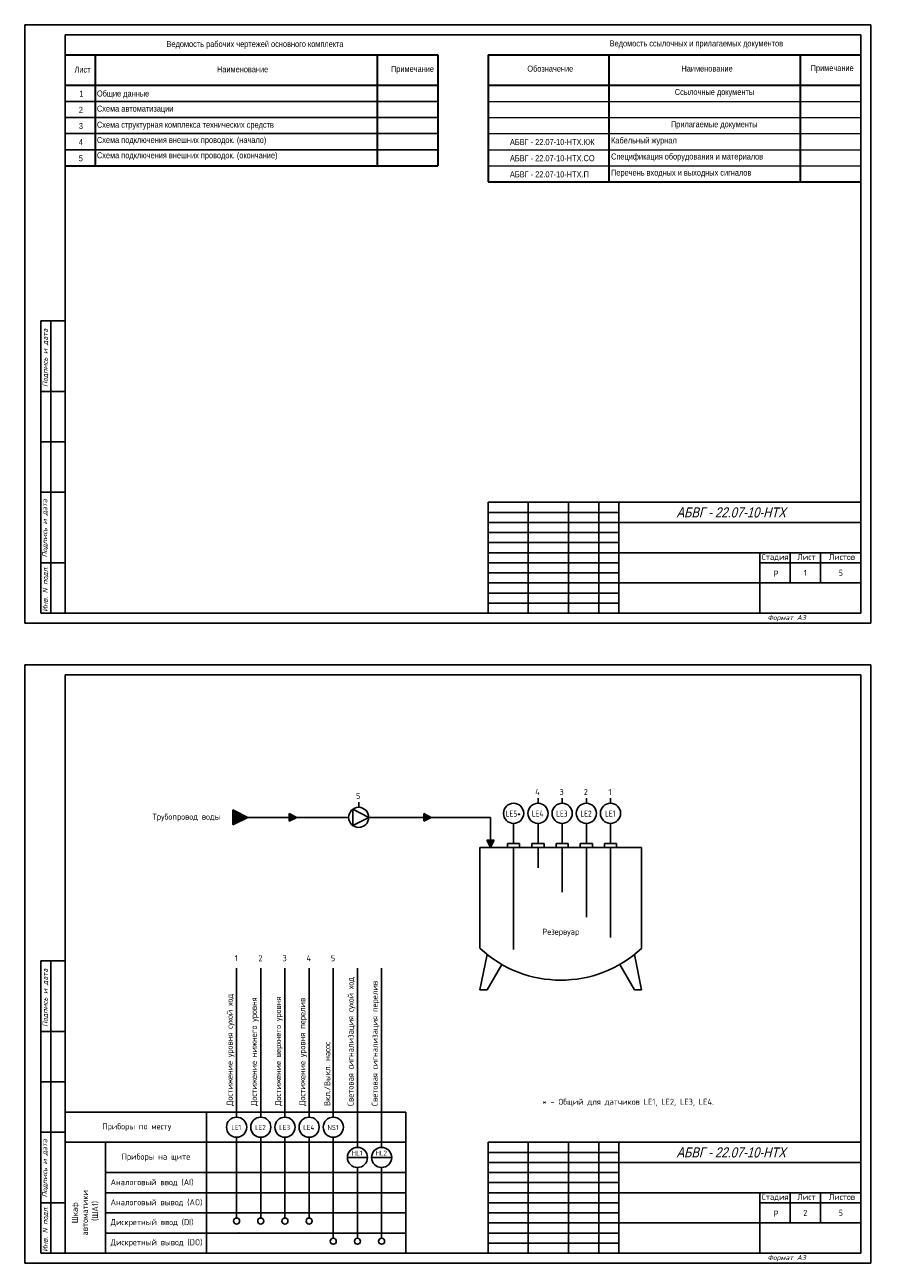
# Model space of a CAD drawing. Header units: millimetres. Extents: x 2424 to 2848, y 654 to 2587.
# Tile 3 of 4: x 2424 to 2845, y 1644 to 2258. Entities that reach past the tile are written whole.
import ezdxf
from ezdxf.enums import TextEntityAlignment as Align

# ---------------------------------------------------------------- set-up
doc = ezdxf.new("R2010")
doc.units = ezdxf.units.MM
for name, color, linetype in [('_FORMAT OSNOVNAJA', 1, 'Continuous'), ('_TABLITSA OSNOVNAJA', 3, 'Continuous'), ('_TABLITSA TONKAJA', 2, 'Continuous'), ('Текст', 7, 'Continuous'), ('Форматка', 4, 'Continuous')]:
    doc.layers.add(name, color=color, linetype=linetype)
doc.layers.add('_Таблицы', color=7, linetype='Continuous', lineweight=15)
doc.layers.add('Слой1', color=10, linetype='Continuous', lineweight=200, plot=False)
doc.styles.add('35', font='romans.shx', dxfattribs={"width": 0.7, "oblique": 15, "height": 3.5})
doc.styles.add('Arial', font='arial.ttf')
doc.styles.add('Romans8', font='romans8.shx', dxfattribs={"width": 0.8, "height": 3})

msp = doc.modelspace()

# ---------------------------------------------------------------- hatches: boundary and pattern name
at = {"ltscale": 10}
h = msp.add_hatch(color=256, dxfattribs=at)
h.dxf.hatch_style = 1
h.paths.add_polyline_path([(2534.47, 1864.95), (2526.97, 1868.7), (2526.97, 1861.2)])
h = msp.add_hatch(color=256, dxfattribs=at)
h.dxf.hatch_style = 1
h.paths.add_polyline_path([(2558.77, 1864.95), (2555.02, 1866.82), (2555.02, 1863.07)])
h = msp.add_hatch(color=256, dxfattribs=at)
h.dxf.hatch_style = 1
h.paths.add_polyline_path([(2625.52, 1864.95), (2621.77, 1866.82), (2621.77, 1863.07)])
h = msp.add_hatch(color=256, dxfattribs=at)
h.dxf.hatch_style = 1
h.paths.add_polyline_path([(2654.92, 1849.95), (2656.8, 1853.7), (2653.05, 1853.7)])

# ---------------------------------------------------------------- linework, layer by layer
at = {"color": 7, "linetype": 'Continuous', "lineweight": 30}
for p, q in [((2443.69, 2243.3), (2628.69, 2243.3)), ((2458.69, 2243.3), (2458.69, 2188.3)), ((2598.69, 2243.3), (2598.69, 2188.3)), ((2628.69, 2243.3), (2628.69, 2188.3)), ((2443.69, 2228.3), (2628.69, 2228.3)), ((2443.69, 2188.3), (2628.69, 2188.3))]:
    msp.add_line(p, q, dxfattribs=at)
at = {"color": 7, "linetype": 'Continuous', "lineweight": -3}
for p, q in [((2443.69, 2220.3), (2628.69, 2220.3)), ((2443.69, 2212.3), (2628.69, 2212.3)), ((2443.69, 2204.3), (2628.69, 2204.3)), ((2443.69, 2196.3), (2628.69, 2196.3))]:
    msp.add_line(p, q, dxfattribs=at)
at = {"color": 7, "ltscale": 10}
for p, q in [((2526.97, 1868.7), (2526.97, 1861.2)), ((2526.97, 1868.7), (2534.47, 1864.95)), ((2586.54, 1860.9), (2586.54, 1868.99)), ((2594.47, 1864.95), (2586.54, 1868.99)), ((2589.47, 1869.95), (2589.47, 1872.45)), ((2678.49, 1871.95), (2678.49, 1874.45)), ((2690.49, 1871.95), (2690.49, 1874.45)), ((2702.49, 1871.95), (2702.49, 1874.45)), ((2714.49, 1871.95), (2714.49, 1874.45)), ((2534.47, 1864.95), (2526.97, 1861.2)), ((2555.02, 1866.82), (2555.02, 1863.07)), ((2555.02, 1866.82), (2558.77, 1864.95)), ((2558.77, 1864.95), (2555.02, 1863.07)), ((2594.47, 1864.95), (2586.54, 1860.9)), ((2621.77, 1866.82), (2621.77, 1863.07)), ((2621.77, 1866.82), (2625.52, 1864.95)), ((2625.52, 1864.95), (2621.77, 1863.07)), ((2656.8, 1853.7), (2653.05, 1853.7)), ((2654.92, 1849.95), (2653.05, 1853.7)), ((2656.8, 1853.7), (2654.92, 1849.95)), ((2528.86, 1716.19), (2528.86, 1790.11)), ((2540.86, 1716.19), (2540.86, 1790.11)), ((2552.86, 1716.19), (2552.86, 1790.11)), ((2564.86, 1716.19), (2564.86, 1790.11)), ((2576.86, 1716.19), (2576.86, 1790.11)), ((2588.86, 1701.19), (2588.86, 1790.11)), ((2600.86, 1701.19), (2600.86, 1790.11)), ((2612.8, 1718.69), (2443.71, 1718.69)), ((2513.86, 1718.69), (2513.86, 1648.69)), ((2513.86, 1718.69), (2513.86, 1703.69)), ((2612.8, 1703.69), (2443.71, 1703.69)), ((2530, 1703.69), (2443.71, 1703.69)), ((2463.71, 1648.69), (2463.71, 1703.69)), ((2513.86, 1703.69), (2513.86, 1688.69)), ((2528.86, 1706.19), (2528.86, 1666.12)), ((2540.86, 1706.19), (2540.86, 1666.12)), ((2552.86, 1706.19), (2552.86, 1666.12)), ((2564.86, 1706.19), (2564.86, 1666.12)), ((2576.86, 1706.19), (2576.86, 1656.12)), ((2588.86, 1691.19), (2588.86, 1656.12)), ((2600.86, 1691.19), (2600.86, 1656.12)), ((2612.8, 1688.69), (2463.71, 1688.69)), ((2513.86, 1688.69), (2513.86, 1678.69)), ((2513.86, 1678.69), (2463.71, 1678.69)), ((2513.86, 1678.69), (2612.8, 1678.69)), ((2513.86, 1678.69), (2513.86, 1668.69)), ((2513.86, 1668.69), (2463.71, 1668.69)), ((2513.86, 1668.69), (2612.8, 1668.69)), ((2513.86, 1668.69), (2513.86, 1658.69)), ((2513.86, 1658.69), (2463.71, 1658.69)), ((2513.86, 1658.69), (2612.8, 1658.69)), ((2513.86, 1658.69), (2513.86, 1648.69))]:
    msp.add_line(p, q, dxfattribs=at)
for p, q in [((2584.47, 1864.95), (2534.47, 1864.95)), ((2534.47, 1864.95), (2584.47, 1864.95)), ((2584.47, 1864.95), (2569.47, 1864.95)), ((2637.34, 1864.95), (2594.47, 1864.95)), ((2637.34, 1864.95), (2654.92, 1864.95)), ((2654.92, 1864.95), (2654.92, 1849.95)), ((2666.38, 1851.95), (2666.38, 1861.95)), ((2678.49, 1851.95), (2678.49, 1861.95)), ((2690.49, 1851.95), (2690.49, 1861.95)), ((2702.49, 1851.95), (2702.49, 1861.95)), ((2714.49, 1851.95), (2714.49, 1861.95)), ((2669.38, 1851.95), (2663.38, 1851.95)), ((2663.38, 1851.95), (2663.38, 1849.95)), ((2669.38, 1849.95), (2669.38, 1851.95)), ((2681.49, 1851.95), (2675.49, 1851.95)), ((2675.49, 1851.95), (2675.49, 1849.95)), ((2681.49, 1849.95), (2681.49, 1851.95)), ((2693.49, 1851.95), (2687.49, 1851.95)), ((2687.49, 1851.95), (2687.49, 1849.95)), ((2693.49, 1849.95), (2693.49, 1851.95)), ((2705.49, 1851.95), (2699.49, 1851.95)), ((2699.49, 1851.95), (2699.49, 1849.95)), ((2705.49, 1849.95), (2705.49, 1851.95)), ((2717.49, 1851.95), (2711.49, 1851.95)), ((2711.49, 1851.95), (2711.49, 1849.95)), ((2717.49, 1849.95), (2717.49, 1851.95)), ((2649.69, 1849.95), (2729.88, 1849.95)), ((2649.69, 1849.95), (2649.69, 1799.95)), ((2660.6, 1849.95), (2666.6, 1849.95)), ((2666.38, 1849.95), (2666.38, 1799.44)), ((2678.49, 1849.95), (2678.49, 1839.95)), ((2690.49, 1849.95), (2690.49, 1839.95)), ((2702.49, 1849.95), (2702.49, 1839.95)), ((2714.49, 1849.95), (2714.49, 1839.95)), ((2729.88, 1849.95), (2729.88, 1799.95)), ((2690.49, 1839.95), (2690.49, 1827.79)), ((2702.49, 1839.95), (2702.49, 1815.46)), ((2714.49, 1839.95), (2714.49, 1805.26)), ((2653.2, 1796.93), (2649.69, 1779.32)), ((2726.37, 1796.93), (2729.88, 1779.32)), ((2528.86, 1775.3), (2528.86, 1790.11)), ((2653.2, 1779.32), (2660.48, 1791.99)), ((2726.37, 1779.32), (2719.09, 1791.99)), ((2649.69, 1779.32), (2653.2, 1779.32)), ((2729.88, 1779.32), (2726.37, 1779.32)), ((2612.8, 1718.69), (2612.8, 1648.69)), ((2583.86, 1696.19), (2593.86, 1696.19)), ((2595.86, 1696.19), (2605.86, 1696.19))]:
    msp.add_line(p, q)
for centre, radius in [((2589.47, 1864.95), 5), ((2666.38, 1866.95), 5), ((2678.49, 1866.95), 5), ((2690.49, 1866.95), 5), ((2702.49, 1866.95), 5), ((2714.49, 1866.95), 5), ((2528.86, 1711.19), 5), ((2540.86, 1711.19), 5), ((2552.86, 1711.19), 5), ((2564.86, 1711.19), 5), ((2576.86, 1711.19), 5), ((2588.86, 1696.19), 5), ((2600.86, 1696.19), 5), ((2528.86, 1664.62), 1.5), ((2540.86, 1664.62), 1.5), ((2552.86, 1664.62), 1.5), ((2564.86, 1664.62), 1.5), ((2576.86, 1654.62), 1.5), ((2588.86, 1654.62), 1.5), ((2600.86, 1654.62), 1.5)]:
    msp.add_circle(centre, radius, dxfattribs=at)
msp.add_arc((2689.79, 1842.99), 58.82, 227.03706, 312.96294)
at = {"color": 7}
for p in [(2530, 1668.69), (2530, 1658.69)]:
    msp.add_point(p, dxfattribs=at)
at = {"layer": '_FORMAT OSNOVNAJA', "color": 7}
for p, q in [((2653.69, 2021.3), (2653.69, 1966.3)), ((2838.69, 2021.3), (2653.69, 2021.3)), ((2653.69, 1703.69), (2653.69, 1648.69)), ((2838.69, 1703.69), (2653.69, 1703.69))]:
    msp.add_line(p, q, dxfattribs=at)
at = {"layer": '_TABLITSA OSNOVNAJA', "color": 7}
for p, q in [((2673.69, 2021.3), (2673.69, 1966.3)), ((2693.69, 1966.3), (2693.69, 2021.3)), ((2708.69, 2021.3), (2708.69, 1966.3)), ((2718.69, 1966.3), (2718.69, 2021.3)), ((2838.69, 2011.3), (2718.69, 2011.3)), ((2718.69, 1996.3), (2838.69, 1996.3)), ((2788.69, 1996.3), (2788.69, 1966.3)), ((2803.69, 1981.3), (2803.69, 1996.3)), ((2818.69, 1996.3), (2818.69, 1981.3)), ((2788.69, 1991.3), (2838.69, 1991.3)), ((2838.69, 1981.3), (2718.69, 1981.3)), ((2673.69, 1703.69), (2673.69, 1648.69)), ((2693.69, 1648.69), (2693.69, 1703.69)), ((2708.69, 1703.69), (2708.69, 1648.69)), ((2718.69, 1648.69), (2718.69, 1703.69)), ((2838.69, 1693.69), (2718.69, 1693.69)), ((2718.69, 1678.69), (2838.69, 1678.69)), ((2788.69, 1678.69), (2788.69, 1648.69)), ((2803.69, 1663.69), (2803.69, 1678.69)), ((2818.69, 1678.69), (2818.69, 1663.69)), ((2788.69, 1673.69), (2838.69, 1673.69)), ((2838.69, 1663.69), (2718.69, 1663.69))]:
    msp.add_line(p, q, dxfattribs=at)
at = {"layer": '_TABLITSA TONKAJA', "color": 7}
for p, q in [((2653.69, 2016.3), (2718.69, 2016.3)), ((2653.69, 2011.3), (2718.69, 2011.3)), ((2718.69, 2006.3), (2653.69, 2006.3)), ((2718.69, 2006.3), (2653.69, 2006.3)), ((2653.69, 2001.3), (2718.69, 2001.3)), ((2653.69, 2001.3), (2718.69, 2001.3)), ((2653.69, 1996.3), (2718.69, 1996.3)), ((2653.69, 1996.3), (2718.69, 1996.3)), ((2718.69, 1991.3), (2653.69, 1991.3)), ((2718.69, 1991.3), (2653.69, 1991.3)), ((2653.69, 1986.3), (2718.69, 1986.3)), ((2653.69, 1986.3), (2718.69, 1986.3)), ((2718.69, 1981.3), (2653.69, 1981.3)), ((2718.69, 1981.3), (2653.69, 1981.3)), ((2718.69, 1976.3), (2653.69, 1976.3)), ((2718.69, 1976.3), (2653.69, 1976.3)), ((2653.69, 1971.3), (2718.69, 1971.3)), ((2653.69, 1971.3), (2718.69, 1971.3)), ((2653.69, 1698.69), (2718.69, 1698.69)), ((2653.69, 1693.69), (2718.69, 1693.69)), ((2718.69, 1688.69), (2653.69, 1688.69)), ((2718.69, 1688.69), (2653.69, 1688.69)), ((2653.69, 1683.69), (2718.69, 1683.69)), ((2653.69, 1683.69), (2718.69, 1683.69)), ((2653.69, 1678.69), (2718.69, 1678.69)), ((2653.69, 1678.69), (2718.69, 1678.69)), ((2718.69, 1673.69), (2653.69, 1673.69)), ((2718.69, 1673.69), (2653.69, 1673.69)), ((2653.69, 1668.69), (2718.69, 1668.69)), ((2653.69, 1668.69), (2718.69, 1668.69)), ((2718.69, 1663.69), (2653.69, 1663.69)), ((2718.69, 1663.69), (2653.69, 1663.69)), ((2718.69, 1658.69), (2653.69, 1658.69)), ((2718.69, 1658.69), (2653.69, 1658.69)), ((2653.69, 1653.69), (2718.69, 1653.69)), ((2653.69, 1653.69), (2718.69, 1653.69))]:
    msp.add_line(p, q, dxfattribs=at)
at = {"layer": '_Таблицы', "color": 7, "linetype": 'Continuous', "lineweight": 30}
for p, q in [((2653.69, 2243.3), (2838.69, 2243.3)), ((2653.69, 2243.3), (2653.69, 2180.3)), ((2713.69, 2243.3), (2713.69, 2180.3)), ((2808.69, 2243.3), (2808.69, 2180.3)), ((2653.69, 2228.3), (2838.69, 2228.3)), ((2653.69, 2180.3), (2838.69, 2180.3))]:
    msp.add_line(p, q, dxfattribs=at)
at = {"layer": '_Таблицы', "color": 7, "linetype": 'Continuous', "lineweight": 15}
for p, q in [((2653.69, 2220.3), (2838.69, 2220.3)), ((2653.69, 2212.3), (2838.69, 2212.3)), ((2653.69, 2204.3), (2838.69, 2204.3)), ((2653.69, 2196.3), (2838.69, 2196.3)), ((2653.69, 2188.3), (2838.69, 2188.3))]:
    msp.add_line(p, q, dxfattribs=at)
at = {"layer": 'Слой1', "color": 7, "lineweight": -3}
for p, q in [((2423.69, 2258.3), (2423.69, 1961.3)), ((2423.69, 2258.3), (2423.69, 1961.3)), ((2843.69, 2258.3), (2843.69, 1961.3)), ((2843.69, 2258.3), (2843.69, 1961.3)), ((2843.69, 2258.3), (2843.69, 1961.3)), ((2843.69, 2258.3), (2843.69, 1961.3)), ((2843.69, 2258.3), (2843.69, 1961.3)), ((2423.69, 1940.69), (2423.69, 1643.69)), ((2423.69, 1940.69), (2423.69, 1643.69)), ((2843.69, 1940.69), (2843.69, 1643.69)), ((2843.69, 1940.69), (2843.69, 1643.69)), ((2843.69, 1940.69), (2843.69, 1643.69)), ((2843.69, 1940.69), (2843.69, 1643.69)), ((2843.69, 1940.69), (2843.69, 1643.69))]:
    msp.add_line(p, q, dxfattribs=at)
at = {"layer": 'Слой1', "color": 7, "linetype": 'ByBlock', "lineweight": -3, "ltscale": 0.4}
for p, q in [((2423.69, 2258.3), (2633.69, 2258.3)), ((2629.16, 2258.3), (2843.69, 2258.3)), ((2423.69, 1961.3), (2843.69, 1961.3)), ((2423.69, 1961.3), (2633.69, 1961.3)), ((2423.69, 1961.3), (2633.69, 1961.3)), ((2423.69, 1940.69), (2633.69, 1940.69)), ((2629.16, 1940.69), (2843.69, 1940.69)), ((2423.69, 1643.69), (2843.69, 1643.69)), ((2423.69, 1643.69), (2633.69, 1643.69)), ((2423.69, 1643.69), (2633.69, 1643.69))]:
    msp.add_line(p, q, dxfattribs=at)
at = {"layer": 'Форматка', "color": 7, "lineweight": -3}
for p, q in [((2443.69, 1966.3), (2443.69, 2253.3)), ((2443.69, 2253.3), (2838.69, 2253.3)), ((2838.69, 2253.3), (2838.69, 1966.3)), ((2443.69, 2111.3), (2431.69, 2111.3)), ((2431.69, 1966.3), (2431.69, 2111.3)), ((2436.69, 1966.3), (2436.69, 2111.3)), ((2443.69, 2076.3), (2431.69, 2076.3)), ((2443.69, 2051.3), (2431.69, 2051.3)), ((2443.69, 2026.3), (2431.69, 2026.3)), ((2443.69, 1991.3), (2431.69, 1991.3)), ((2838.69, 1966.3), (2431.69, 1966.3)), ((2443.69, 1648.69), (2443.69, 1935.69)), ((2443.69, 1935.69), (2838.69, 1935.69)), ((2838.69, 1935.69), (2838.69, 1648.69)), ((2443.69, 1793.69), (2431.69, 1793.69)), ((2431.69, 1648.69), (2431.69, 1793.69)), ((2436.69, 1648.69), (2436.69, 1793.69)), ((2443.69, 1758.69), (2431.69, 1758.69)), ((2443.69, 1733.69), (2431.69, 1733.69)), ((2443.69, 1708.69), (2431.69, 1708.69)), ((2443.69, 1673.69), (2431.69, 1673.69)), ((2838.69, 1648.69), (2431.69, 1648.69))]:
    msp.add_line(p, q, dxfattribs=at)

# ---------------------------------------------------------------- texts
at = {"lineweight": -3, "style": 'Arial', "oblique": 15, "width": 0.8}
for p in [(2801.45, 2016.29), (2801.45, 1698.68)]:
    msp.add_text('АБВГ - 22.07-10-НТХ', height=5, dxfattribs=at).set_placement(p, align=Align.MIDDLE_RIGHT)
at = {"color": 7, "style": 'Arial', "width": 0.8}
for p in [(2795.46, 1984.42), (2795.46, 1666.82)]:
    msp.add_text('Р', height=3, dxfattribs=at).set_placement(p)
at = {"color": 7, "linetype": 'Continuous', "lineweight": -3, "char_height": 3, "style": 'Romans8'}
for s, insert, width, attachment_point in [('{\\fArial|b0|i0|c204|p34;Ведомость рабочих чертежей основного комплекта }', (2537.99, 2248.3), 112.3143, 5), ('\\W0.8;{\\fArial|b0|i0|c204|p34;Лист\\fArial|b0|i0|c0|p34;}', (2448.39, 2237.57), 7.0805, 1), ('\\W0.8;{\\fArial|b0|i0|c204|p34;Наименование}', (2519.13, 2237.7), 31.1111, 1), ('\\W0.8;{\\fArial|b0|i0|c204|p34;Примечание}', (2605.51, 2237.9), 19.9556, 1), ('\\fArial|b0|i0|c0|p34;\\W0.8000000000;\\T1.0000000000;\\o\\l1', (2450.82, 2225.55), 2.0259, 1), ('\\pt24;{\\fArial|b0|i0|c204|p34;Общие данные}', (2459.51, 2225.69), 33.8261, 1), ('\\fArial|b0|i0|c0|p34;\\W0.8000000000;\\T1.0000000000;\\o\\l2', (2450.53, 2217.55), 2.2483, 1), ('\\pt24;{\\fArial|b0|i0|c204|p34;Схема автоматизации}', (2459.51, 2218.19), 122.9431, 1), ('\\fArial|b0|i0|c0|p34;\\W0.8000000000;\\T1.0000000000;\\o\\l3', (2450.53, 2209.57), 2.2128, 1), ('\\pt24;{\\fArial|b0|i0|c204|p34;Схема структурная комплекса технических средств}', (2459.51, 2210.19), 122.9431, 1), ('\\fArial|b0|i0|c0|p34;\\W0.8000000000;\\T1.0000000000;\\o\\l4', (2450.5, 2201.55), 2.2947, 1), ('\\pt24;{\\fArial|b0|i0|c204|p34;Схема подключения внешних проводок. (начало)}', (2459.51, 2202.64), 122.9431, 1), ('\\pt24;{\\fArial|b0|i0|c204|p34;Схема подключения внешних проводок. (окончание)}', (2459.51, 2195.02), 122.9431, 1), ('{\\fArial|b0|i0|c204|p34;5}', (2450.5, 2193.55), 2.2947, 1)]:
    msp.add_mtext(s, dxfattribs=dict(at, insert=insert, width=width, attachment_point=attachment_point))
at = {"layer": '_Таблицы', "color": 7, "linetype": 'Continuous', "lineweight": 15, "char_height": 3, "attachment_point": 1, "style": 'Romans8'}
for s, insert, width in [('\\W0.8;{\\fArial|b0|i0|c204|p34;Ведомость ссылочных и прилагаемых документов\\fArial|b0|i0|c0|p34;}', (2714.07, 2250.55), 104.4471), ('\\W0.8;{\\fArial|b0|i0|c204|p34;Обозначение\\fArial|b0|i0|c0|p34;}', (2673.2, 2238.04), 25.8667), ('\\W0.8;{\\fArial|b0|i0|c204|p34;Наименование\\fArial|b0|i0|c0|p34;}', (2749.71, 2238.08), 26.2507), ('\\W0.8;{\\fArial|b0|i0|c204|p34;Примечание\\fArial|b0|i0|c0|p34;}', (2813.87, 2238.32), 20.9067), ('\\W0.8;{\\fArial|b0|i0|c204|p34;Ссылочные документы\\fArial|b0|i0|c0|p34;}', (2746.4, 2226.44), 39.5222), ('\\W0.8;{\\fArial|b0|i0|c204|p34;Прилагаемые документы\\fArial|b0|i0|c0|p34;}', (2744.5, 2210.42), 39.3444), ('{\\fArial|b0|i0|c204|p34;АБВГ \\fArial|b0|i0|c0|p34;- 22.07-10-\\fArial|b0|i0|c204|p34;НТХ.КЖ}', (2664.56, 2201.59), 38.6278), ('\\W0.8;{\\fArial|b0|i0|c204|p34;Кабельный журнал\\fArial|b0|i0|c0|p34;}', (2714.76, 2202.43), 34.895), ('\\W0.8;{\\fArial|b0|i0|c204|p34;Спецификация оборудования и материалов\\fArial|b0|i0|c0|p34;}', (2714.76, 2194.43), 84.3588), ('{\\fArial|b0|i0|c204|p34;АБВГ \\fArial|b0|i0|c0|p34;- 22.07-10-\\fArial|b0|i0|c204|p34;НТХ.СО}', (2664.56, 2193.59), 40.9878), ('{\\fArial|b0|i0|c204|p34;АБВГ \\fArial|b0|i0|c0|p34;- 22.07-10-\\fArial|b0|i0|c204|p34;НТХ.П}', (2664.56, 2185.59), 37.5879), ('{\\fArial|b0|i0|c204|p34;Перечень входных и выходных сигналов}', (2714.76, 2186.43), 66.0889)]:
    msp.add_mtext(s, dxfattribs=dict(at, insert=insert, width=width))
at = {"layer": 'Текст', "color": 7, "ltscale": 6.666667, "style": 'Romans8'}
for s, insert, char_height, width, attachment_point in [('Стадия', (2796.19, 1995.69), 3, 15, 2), ('\\pi3.55;Лист', (2803.69, 1995.69), 3, 15, 1), ('\\pi4.1499;Листов', (2818.69, 1995.69), 3, 20, 1), ('5', (2589.21, 1875.56), 3, 11.3228, 5), ('4', (2678.22, 1877.56), 3, 11.3228, 5), ('3', (2690.22, 1877.56), 3, 11.3228, 5), ('2', (2702.22, 1877.56), 3, 11.3228, 5), ('1', (2714.22, 1877.56), 3, 11.3228, 5), ('{\\W0.7;LE5*}', (2666.22, 1866.82), 3, 11.3228, 5), ('Трубопровод воды ', (2503.98, 1864.88), 3, 41.4461, 5), ('{\\W0.7;LE4}', (2678.33, 1866.82), 3, 11.3228, 5), ('{\\W0.7;LE3}', (2690.33, 1866.82), 3, 11.3228, 5), ('{\\W0.7;LE2}', (2702.33, 1866.82), 3, 11.3228, 5), ('{\\W0.7;LE1}', (2714.33, 1866.82), 3, 11.3228, 5), ('Резервуар', (2689.77, 1807.8), 3, 50, 5), ('1', (2528.7, 1795.07), 3, 11.3228, 5), ('2', (2540.7, 1795.07), 3, 11.3228, 5), ('3', (2552.7, 1795.07), 3, 11.3228, 5), ('4', (2564.7, 1795.07), 3, 11.3228, 5), ('5', (2576.7, 1795.07), 3, 11.3228, 5), ('* - Общий для датчиков LE1, LE2, LE3, LE4.', (2723.26, 1723.4), 3, 139.1474, 5), ('Приборы по месту', (2479.29, 1711.19), 3, 41.4461, 5), ('LE1', (2528.7, 1711.06), 2.5, 11.3228, 5), ('LE2', (2540.7, 1711.06), 2.5, 11.3228, 5), ('LE3', (2552.7, 1711.06), 2.5, 11.3228, 5), ('LE4', (2564.7, 1711.06), 2.5, 11.3228, 5), ('NS1', (2576.7, 1711.06), 2.5, 11.3228, 5), ('Приборы на щите', (2488.79, 1696.19), 3, 50.1488, 5), ('HL1', (2588.7, 1698.32), 2.5, 11.3228, 5), ('HL2', (2600.7, 1698.32), 2.5, 11.3228, 5), ('Аналоговый ввод (AI)', (2466.3, 1683.69), 3, 49.5065, 4), ('Стадия', (2796.19, 1678.09), 3, 15, 2), ('\\pi3.55;Лист', (2803.69, 1678.09), 3, 15, 1), ('\\pi4.1499;Листов', (2818.69, 1678.09), 3, 20, 1), ('Аналоговый вывод (AO)', (2466.3, 1673.69), 3, 49.5065, 4), ('Дискретный ввод (DI)', (2466.3, 1663.69), 3, 49.5065, 4), ('Дискретный вывод (DO)', (2466.3, 1653.69), 3, 49.5065, 4)]:
    msp.add_mtext(s, dxfattribs=dict(at, insert=insert, char_height=char_height, width=width, attachment_point=attachment_point))
at = {"layer": 'Текст', "color": 7, "ltscale": 100, "char_height": 3, "attachment_point": 5, "style": 'Romans8'}
for s, insert, width in [('\\A1;1', (2811.19, 1986.3), 15), ('\\A1;5', (2828.82, 1986.3), 19.7446), ('\\A1;2', (2811.19, 1668.69), 15), ('\\A1;5', (2828.82, 1668.69), 19.7446)]:
    msp.add_mtext(s, dxfattribs=dict(at, insert=insert, width=width))
at = {"layer": 'Текст', "color": 7, "ltscale": 6.666667, "char_height": 3, "rotation": 90, "style": 'Romans8'}
for s, insert, width, attachment_point in [('Световая сигнализация сухой ход', (2585.86, 1721.72), 155.893, 4), ('Световая сигнализация перелив', (2597.86, 1721.72), 155.893, 4), ('Достижение уровня сухой ход', (2525.86, 1721.72), 155.893, 4), ('Достижение нижнего уровня', (2537.86, 1721.72), 155.893, 4), ('Достижение верхнего уровня', (2549.86, 1721.72), 155.893, 4), ('Достижение уровня перелив', (2561.86, 1721.72), 155.893, 4), ('Вкл./Выкл. насос ', (2573.86, 1721.72), 155.893, 4), ('Шкаф \\Pавтоматики\\P (ША1)', (2453.71, 1668.69), 40, 5)]:
    msp.add_mtext(s, dxfattribs=dict(at, insert=insert, width=width, attachment_point=attachment_point))
at = {"layer": 'Форматка', "color": 7, "lineweight": -3, "style": '35', "oblique": 15, "width": 0.9}
for s, p in [('Подпись и дата', (2435.03, 2078.54)), ('Подпись и дата', (2434.83, 1993.97)), ('Инв. N подл.', (2435.03, 1966.93)), ('Подпись и дата', (2435.03, 1760.94)), ('Подпись и дата', (2434.83, 1676.36)), ('Инв. N подл.', (2435.03, 1649.32))]:
    msp.add_text(s, height=2.5, rotation=90, dxfattribs=at).set_placement(p)
at = {"layer": 'Форматка', "color": 7, "lineweight": -3, "style": '35', "oblique": 15}
for p in [(2792.4, 1962.83), (2792.4, 1645.22)]:
    msp.add_text('Формат А3', height=2.5, dxfattribs=at).set_placement(p)

doc.saveas('drawing.dxf')
